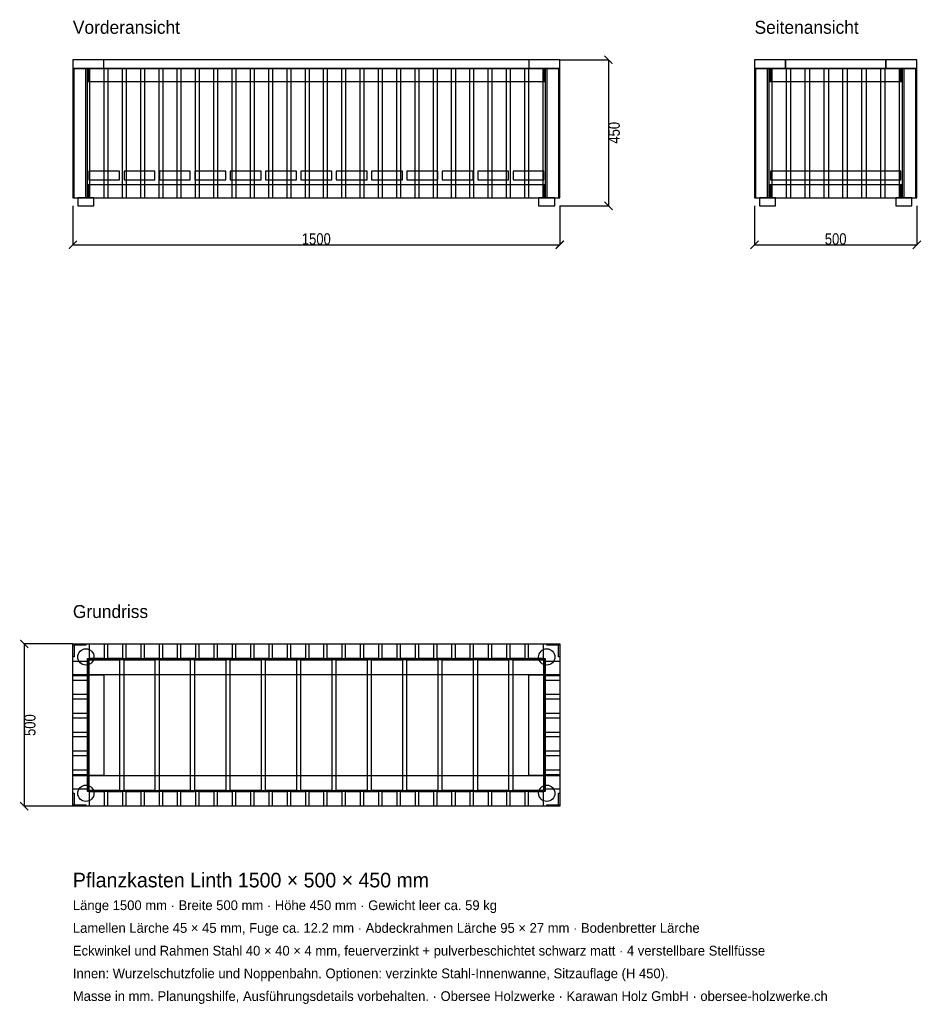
# Model space of a CAD drawing. Header units: millimetres. Extents: x -164 to 2614, y -3510 to -477.
import ezdxf

# ---------------------------------------------------------------- set-up
doc = ezdxf.new("R2010")
doc.units = ezdxf.units.MM
for name, color, linetype in [('2D_Ansichten', 7, 'Continuous'), ('2D_Masse', 1, 'Continuous'), ('2D_Text', 7, 'Continuous')]:
    doc.layers.add(name, color=color, linetype=linetype)
doc.styles.add('OpenSansCondensed-Light', font='OpenSansCondensed-Light.ttf')
doc.dimstyles.new('EZDXF', dxfattribs={"dimtxt": 35, "dimasz": 25, "dimexe": 0.375, "dimexo": 0.125, "dimgap": 0.1, "dimtad": 1, "dimdec": 0, "dimzin": 12, "dimdsep": 46, "dimtxsty": 'OpenSansCondensed-Light', "dimblk": 'ARCHTICK', "dimcen": 2.5, "dimazin": 3, "dimtfac": 0.5, "dimtmove": 2, "dimatfit": 3})

# ---------------------------------------------------------------- blocks, each defined once
blk = doc.blocks.new('_ARCHTICK')
at = {"color": 0, "linetype": 'BYBLOCK', "const_width": 0.15}
blk.add_lwpolyline([(-0.5, -0.5), (0.5, 0.5)], dxfattribs=at)

msp = doc.modelspace()

# ---------------------------------------------------------------- linework, layer by layer
at = {"layer": '2D_Ansichten'}
for points in [[(0, -627), (1500, -627), (1500, -600), (0, -600)], [(0, -627), (1500, -627), (1500, -600), (0, -600)], [(0, -627), (95, -627), (95, -600), (0, -600)], [(1405, -627), (1500, -627), (1500, -600), (1405, -600)], [(2100, -627), (2195, -627), (2195, -600), (2100, -600)], [(2195, -627), (2505, -627), (2505, -600), (2195, -600)], [(2195, -627), (2505, -627), (2505, -600), (2195, -600)], [(2505, -627), (2600, -627), (2600, -600), (2505, -600)], [(0, -1025), (40, -1025), (40, -627), (0, -627)], [(0, -1025), (4, -1025), (4, -627), (0, -627)], [(0, -1025), (40, -1025), (40, -627), (0, -627)], [(0, -1025), (4, -1025), (4, -627), (0, -627)], [(0, -1025), (45, -1025), (45, -627), (0, -627)], [(0, -1025), (45, -1025), (45, -627), (0, -627)], [(0, -1025), (45, -1025), (45, -627), (0, -627)], [(0, -1025), (45, -1025), (45, -627), (0, -627)], [(0, -1025), (45, -1025), (45, -627), (0, -627)], [(0, -1025), (45, -1025), (45, -627), (0, -627)], [(0, -1025), (45, -1025), (45, -627), (0, -627)], [(45, -667), (1455, -667), (1455, -627), (45, -627)], [(45, -667), (1455, -667), (1455, -627), (45, -627)], [(45, -667), (49, -667), (49, -627), (45, -627)], [(51.3, -1025), (96.3, -1025), (96.3, -627), (51.3, -627)], [(51.3, -1025), (96.3, -1025), (96.3, -627), (51.3, -627)], [(107.7, -1025), (152.7, -1025), (152.7, -627), (107.7, -627)], [(107.7, -1025), (152.7, -1025), (152.7, -627), (107.7, -627)], [(164, -1025), (209, -1025), (209, -627), (164, -627)], [(164, -1025), (209, -1025), (209, -627), (164, -627)], [(220.4, -1025), (265.4, -1025), (265.4, -627), (220.4, -627)], [(220.4, -1025), (265.4, -1025), (265.4, -627), (220.4, -627)], [(276.7, -1025), (321.7, -1025), (321.7, -627), (276.7, -627)], [(276.7, -1025), (321.7, -1025), (321.7, -627), (276.7, -627)], [(333.1, -1025), (378.1, -1025), (378.1, -627), (333.1, -627)], [(333.1, -1025), (378.1, -1025), (378.1, -627), (333.1, -627)], [(389.4, -1025), (434.4, -1025), (434.4, -627), (389.4, -627)], [(389.4, -1025), (434.4, -1025), (434.4, -627), (389.4, -627)], [(445.8, -1025), (490.8, -1025), (490.8, -627), (445.8, -627)], [(445.8, -1025), (490.8, -1025), (490.8, -627), (445.8, -627)], [(502.1, -1025), (547.1, -1025), (547.1, -627), (502.1, -627)], [(502.1, -1025), (547.1, -1025), (547.1, -627), (502.1, -627)], [(558.5, -1025), (603.5, -1025), (603.5, -627), (558.5, -627)], [(558.5, -1025), (603.5, -1025), (603.5, -627), (558.5, -627)], [(614.8, -1025), (659.8, -1025), (659.8, -627), (614.8, -627)], [(614.8, -1025), (659.8, -1025), (659.8, -627), (614.8, -627)], [(671.2, -1025), (716.2, -1025), (716.2, -627), (671.2, -627)], [(671.2, -1025), (716.2, -1025), (716.2, -627), (671.2, -627)], [(727.5, -1025), (772.5, -1025), (772.5, -627), (727.5, -627)], [(727.5, -1025), (772.5, -1025), (772.5, -627), (727.5, -627)], [(783.8, -1025), (828.8, -1025), (828.8, -627), (783.8, -627)], [(783.8, -1025), (828.8, -1025), (828.8, -627), (783.8, -627)], [(840.2, -1025), (885.2, -1025), (885.2, -627), (840.2, -627)], [(840.2, -1025), (885.2, -1025), (885.2, -627), (840.2, -627)], [(896.5, -1025), (941.5, -1025), (941.5, -627), (896.5, -627)], [(896.5, -1025), (941.5, -1025), (941.5, -627), (896.5, -627)], [(952.9, -1025), (997.9, -1025), (997.9, -627), (952.9, -627)], [(952.9, -1025), (997.9, -1025), (997.9, -627), (952.9, -627)], [(1009.2, -1025), (1054.2, -1025), (1054.2, -627), (1009.2, -627)], [(1009.2, -1025), (1054.2, -1025), (1054.2, -627), (1009.2, -627)], [(1065.6, -1025), (1110.6, -1025), (1110.6, -627), (1065.6, -627)], [(1065.6, -1025), (1110.6, -1025), (1110.6, -627), (1065.6, -627)], [(1121.9, -1025), (1166.9, -1025), (1166.9, -627), (1121.9, -627)], [(1121.9, -1025), (1166.9, -1025), (1166.9, -627), (1121.9, -627)], [(1178.3, -1025), (1223.3, -1025), (1223.3, -627), (1178.3, -627)], [(1178.3, -1025), (1223.3, -1025), (1223.3, -627), (1178.3, -627)], [(1234.6, -1025), (1279.6, -1025), (1279.6, -627), (1234.6, -627)], [(1234.6, -1025), (1279.6, -1025), (1279.6, -627), (1234.6, -627)], [(1291, -1025), (1336, -1025), (1336, -627), (1291, -627)], [(1291, -1025), (1336, -1025), (1336, -627), (1291, -627)], [(1347.3, -1025), (1392.3, -1025), (1392.3, -627), (1347.3, -627)], [(1347.3, -1025), (1392.3, -1025), (1392.3, -627), (1347.3, -627)], [(1403.7, -1025), (1448.7, -1025), (1448.7, -627), (1403.7, -627)], [(1403.7, -1025), (1448.7, -1025), (1448.7, -627), (1403.7, -627)], [(1451, -667), (1455, -667), (1455, -627), (1451, -627)], [(1455, -1025), (1500, -1025), (1500, -627), (1455, -627)], [(1455, -1025), (1500, -1025), (1500, -627), (1455, -627)], [(1455, -1025), (1500, -1025), (1500, -627), (1455, -627)], [(1455, -1025), (1500, -1025), (1500, -627), (1455, -627)], [(1455, -1025), (1500, -1025), (1500, -627), (1455, -627)], [(1455, -1025), (1500, -1025), (1500, -627), (1455, -627)], [(1455, -1025), (1500, -1025), (1500, -627), (1455, -627)], [(1460, -1025), (1500, -1025), (1500, -627), (1460, -627)], [(1460, -1025), (1500, -1025), (1500, -627), (1460, -627)], [(1496, -1025), (1500, -1025), (1500, -627), (1496, -627)], [(1496, -1025), (1500, -1025), (1500, -627), (1496, -627)], [(2100, -1025), (2104, -1025), (2104, -627), (2100, -627)], [(2100, -1025), (2140, -1025), (2140, -627), (2100, -627)], [(2100, -1025), (2104, -1025), (2104, -627), (2100, -627)], [(2100, -1025), (2140, -1025), (2140, -627), (2100, -627)], [(2100, -1025), (2145, -1025), (2145, -627), (2100, -627)], [(2100, -1025), (2145, -1025), (2145, -627), (2100, -627)], [(2100, -1025), (2145, -1025), (2145, -627), (2100, -627)], [(2100, -1025), (2145, -1025), (2145, -627), (2100, -627)], [(2100, -1025), (2145, -1025), (2145, -627), (2100, -627)], [(2100, -1025), (2145, -1025), (2145, -627), (2100, -627)], [(2100, -1025), (2145, -1025), (2145, -627), (2100, -627)], [(2100, -1025), (2145, -1025), (2145, -627), (2100, -627)], [(2100, -1025), (2145, -1025), (2145, -627), (2100, -627)], [(2100, -1025), (2145, -1025), (2145, -627), (2100, -627)], [(2100, -1025), (2145, -1025), (2145, -627), (2100, -627)], [(2100, -1025), (2145, -1025), (2145, -627), (2100, -627)], [(2100, -1025), (2145, -1025), (2145, -627), (2100, -627)], [(2100, -1025), (2145, -1025), (2145, -627), (2100, -627)], [(2100, -1025), (2145, -1025), (2145, -627), (2100, -627)], [(2100, -1025), (2145, -1025), (2145, -627), (2100, -627)], [(2100, -1025), (2145, -1025), (2145, -627), (2100, -627)], [(2100, -1025), (2145, -1025), (2145, -627), (2100, -627)], [(2100, -1025), (2145, -1025), (2145, -627), (2100, -627)], [(2100, -1025), (2145, -1025), (2145, -627), (2100, -627)], [(2100, -1025), (2145, -1025), (2145, -627), (2100, -627)], [(2100, -1025), (2145, -1025), (2145, -627), (2100, -627)], [(2100, -1025), (2145, -1025), (2145, -627), (2100, -627)], [(2100, -1025), (2145, -1025), (2145, -627), (2100, -627)], [(2100, -1025), (2145, -1025), (2145, -627), (2100, -627)], [(2145, -667), (2149, -667), (2149, -627), (2145, -627)], [(2149, -667), (2551, -667), (2551, -627), (2149, -627)], [(2149, -667), (2551, -667), (2551, -627), (2149, -627)], [(2153.1, -1025), (2198.1, -1025), (2198.1, -627), (2153.1, -627)], [(2153.1, -1025), (2198.1, -1025), (2198.1, -627), (2153.1, -627)], [(2211.2, -1025), (2256.2, -1025), (2256.2, -627), (2211.2, -627)], [(2211.2, -1025), (2256.2, -1025), (2256.2, -627), (2211.2, -627)], [(2269.4, -1025), (2314.4, -1025), (2314.4, -627), (2269.4, -627)], [(2269.4, -1025), (2314.4, -1025), (2314.4, -627), (2269.4, -627)], [(2327.5, -1025), (2372.5, -1025), (2372.5, -627), (2327.5, -627)], [(2327.5, -1025), (2372.5, -1025), (2372.5, -627), (2327.5, -627)], [(2385.6, -1025), (2430.6, -1025), (2430.6, -627), (2385.6, -627)], [(2385.6, -1025), (2430.6, -1025), (2430.6, -627), (2385.6, -627)], [(2443.8, -1025), (2488.8, -1025), (2488.8, -627), (2443.8, -627)], [(2443.8, -1025), (2488.8, -1025), (2488.8, -627), (2443.8, -627)], [(2501.9, -1025), (2546.9, -1025), (2546.9, -627), (2501.9, -627)], [(2501.9, -1025), (2546.9, -1025), (2546.9, -627), (2501.9, -627)], [(2551, -667), (2555, -667), (2555, -627), (2551, -627)], [(2555, -1025), (2600, -1025), (2600, -627), (2555, -627)], [(2555, -1025), (2600, -1025), (2600, -627), (2555, -627)], [(2555, -1025), (2600, -1025), (2600, -627), (2555, -627)], [(2555, -1025), (2600, -1025), (2600, -627), (2555, -627)], [(2555, -1025), (2600, -1025), (2600, -627), (2555, -627)], [(2555, -1025), (2600, -1025), (2600, -627), (2555, -627)], [(2555, -1025), (2600, -1025), (2600, -627), (2555, -627)], [(2555, -1025), (2600, -1025), (2600, -627), (2555, -627)], [(2555, -1025), (2600, -1025), (2600, -627), (2555, -627)], [(2555, -1025), (2600, -1025), (2600, -627), (2555, -627)], [(2555, -1025), (2600, -1025), (2600, -627), (2555, -627)], [(2555, -1025), (2600, -1025), (2600, -627), (2555, -627)], [(2555, -1025), (2600, -1025), (2600, -627), (2555, -627)], [(2555, -1025), (2600, -1025), (2600, -627), (2555, -627)], [(2555, -1025), (2600, -1025), (2600, -627), (2555, -627)], [(2555, -1025), (2600, -1025), (2600, -627), (2555, -627)], [(2555, -1025), (2600, -1025), (2600, -627), (2555, -627)], [(2555, -1025), (2600, -1025), (2600, -627), (2555, -627)], [(2555, -1025), (2600, -1025), (2600, -627), (2555, -627)], [(2555, -1025), (2600, -1025), (2600, -627), (2555, -627)], [(2555, -1025), (2600, -1025), (2600, -627), (2555, -627)], [(2555, -1025), (2600, -1025), (2600, -627), (2555, -627)], [(2555, -1025), (2600, -1025), (2600, -627), (2555, -627)], [(2555, -1025), (2600, -1025), (2600, -627), (2555, -627)], [(2555, -1025), (2600, -1025), (2600, -627), (2555, -627)], [(2560, -1025), (2600, -1025), (2600, -627), (2560, -627)], [(2560, -1025), (2600, -1025), (2600, -627), (2560, -627)], [(2596, -1025), (2600, -1025), (2600, -627), (2596, -627)], [(2596, -1025), (2600, -1025), (2600, -627), (2596, -627)], [(49, -970), (144, -970), (144, -943), (49, -943)], [(157.9, -970), (252.9, -970), (252.9, -943), (157.9, -943)], [(266.8, -970), (361.8, -970), (361.8, -943), (266.8, -943)], [(375.8, -970), (470.8, -970), (470.8, -943), (375.8, -943)], [(484.7, -970), (579.7, -970), (579.7, -943), (484.7, -943)], [(593.6, -970), (688.6, -970), (688.6, -943), (593.6, -943)], [(702.5, -970), (797.5, -970), (797.5, -943), (702.5, -943)], [(811.4, -970), (906.4, -970), (906.4, -943), (811.4, -943)], [(920.3, -970), (1015.3, -970), (1015.3, -943), (920.3, -943)], [(1029.2, -970), (1124.2, -970), (1124.2, -943), (1029.2, -943)], [(1138.2, -970), (1233.2, -970), (1233.2, -943), (1138.2, -943)], [(1247.1, -970), (1342.1, -970), (1342.1, -943), (1247.1, -943)], [(1356, -970), (1451, -970), (1451, -943), (1356, -943)], [(2149, -970), (2551, -970), (2551, -943), (2149, -943)], [(2149, -970), (2551, -970), (2551, -943), (2149, -943)], [(2149, -970), (2551, -970), (2551, -943), (2149, -943)], [(2149, -970), (2551, -970), (2551, -943), (2149, -943)], [(2149, -970), (2551, -970), (2551, -943), (2149, -943)], [(2149, -970), (2551, -970), (2551, -943), (2149, -943)], [(2149, -970), (2551, -970), (2551, -943), (2149, -943)], [(2149, -970), (2551, -970), (2551, -943), (2149, -943)], [(2149, -970), (2551, -970), (2551, -943), (2149, -943)], [(2149, -970), (2551, -970), (2551, -943), (2149, -943)], [(2149, -970), (2551, -970), (2551, -943), (2149, -943)], [(2149, -970), (2551, -970), (2551, -943), (2149, -943)], [(2149, -970), (2551, -970), (2551, -943), (2149, -943)], [(45, -1025), (1455, -1025), (1455, -985), (45, -985)], [(45, -1025), (1455, -1025), (1455, -985), (45, -985)], [(45, -1025), (49, -1025), (49, -985), (45, -985)], [(1451, -1025), (1455, -1025), (1455, -985), (1451, -985)], [(2145, -1025), (2149, -1025), (2149, -985), (2145, -985)], [(2149, -1025), (2551, -1025), (2551, -985), (2149, -985)], [(2149, -1025), (2551, -1025), (2551, -985), (2149, -985)], [(2551, -1025), (2555, -1025), (2555, -985), (2551, -985)], [(15, -1050), (65, -1050), (65, -1025), (15, -1025)], [(15, -1050), (65, -1050), (65, -1025), (15, -1025)], [(1435, -1050), (1485, -1050), (1485, -1025), (1435, -1025)], [(1435, -1050), (1485, -1050), (1485, -1025), (1435, -1025)], [(2115, -1050), (2165, -1050), (2165, -1025), (2115, -1025)], [(2115, -1050), (2165, -1050), (2165, -1025), (2115, -1025)], [(2535, -1050), (2585, -1050), (2585, -1025), (2535, -1025)], [(2535, -1050), (2585, -1050), (2585, -1025), (2535, -1025)], [(0, -2400), (40, -2400), (40, -2404), (0, -2404)], [(0, -2400), (4, -2400), (4, -2440), (0, -2440)], [(0, -2400), (1500, -2400), (1500, -2495), (0, -2495)], [(15, -2440), (15.5, -2435.1), (16.9, -2430.4), (19.2, -2426.1), (22.3, -2422.3), (26.1, -2419.2), (30.4, -2416.9), (35.1, -2415.5), (40, -2415), (44.9, -2415.5), (49.6, -2416.9), (53.9, -2419.2), (57.7, -2422.3), (60.8, -2426.1), (63.1, -2430.4), (64.5, -2435.1), (65, -2440), (64.5, -2444.9), (63.1, -2449.6), (60.8, -2453.9), (57.7, -2457.7), (53.9, -2460.8), (49.6, -2463.1), (44.9, -2464.5), (40, -2465), (35.1, -2464.5), (30.4, -2463.1), (26.1, -2460.8), (22.3, -2457.7), (19.2, -2453.9), (16.9, -2449.6), (15.5, -2444.9)], [(51.3, -2400), (96.3, -2400), (96.3, -2445), (51.3, -2445)], [(107.7, -2400), (152.7, -2400), (152.7, -2445), (107.7, -2445)], [(164, -2400), (209, -2400), (209, -2445), (164, -2445)], [(220.4, -2400), (265.4, -2400), (265.4, -2445), (220.4, -2445)], [(276.7, -2400), (321.7, -2400), (321.7, -2445), (276.7, -2445)], [(333.1, -2400), (378.1, -2400), (378.1, -2445), (333.1, -2445)], [(389.4, -2400), (434.4, -2400), (434.4, -2445), (389.4, -2445)], [(445.8, -2400), (490.8, -2400), (490.8, -2445), (445.8, -2445)], [(502.1, -2400), (547.1, -2400), (547.1, -2445), (502.1, -2445)], [(558.5, -2400), (603.5, -2400), (603.5, -2445), (558.5, -2445)], [(614.8, -2400), (659.8, -2400), (659.8, -2445), (614.8, -2445)], [(671.2, -2400), (716.2, -2400), (716.2, -2445), (671.2, -2445)], [(727.5, -2400), (772.5, -2400), (772.5, -2445), (727.5, -2445)], [(783.8, -2400), (828.8, -2400), (828.8, -2445), (783.8, -2445)], [(840.2, -2400), (885.2, -2400), (885.2, -2445), (840.2, -2445)], [(896.5, -2400), (941.5, -2400), (941.5, -2445), (896.5, -2445)], [(952.9, -2400), (997.9, -2400), (997.9, -2445), (952.9, -2445)], [(1009.2, -2400), (1054.2, -2400), (1054.2, -2445), (1009.2, -2445)], [(1065.6, -2400), (1110.6, -2400), (1110.6, -2445), (1065.6, -2445)], [(1121.9, -2400), (1166.9, -2400), (1166.9, -2445), (1121.9, -2445)], [(1178.3, -2400), (1223.3, -2400), (1223.3, -2445), (1178.3, -2445)], [(1234.6, -2400), (1279.6, -2400), (1279.6, -2445), (1234.6, -2445)], [(1291, -2400), (1336, -2400), (1336, -2445), (1291, -2445)], [(1347.3, -2400), (1392.3, -2400), (1392.3, -2445), (1347.3, -2445)], [(1403.7, -2400), (1448.7, -2400), (1448.7, -2445), (1403.7, -2445)], [(1435, -2440), (1435.5, -2435.1), (1436.9, -2430.4), (1439.2, -2426.1), (1442.3, -2422.3), (1446.1, -2419.2), (1450.4, -2416.9), (1455.1, -2415.5), (1460, -2415), (1464.9, -2415.5), (1469.6, -2416.9), (1473.9, -2419.2), (1477.7, -2422.3), (1480.8, -2426.1), (1483.1, -2430.4), (1484.5, -2435.1), (1485, -2440), (1484.5, -2444.9), (1483.1, -2449.6), (1480.8, -2453.9), (1477.7, -2457.7), (1473.9, -2460.8), (1469.6, -2463.1), (1464.9, -2464.5), (1460, -2465), (1455.1, -2464.5), (1450.4, -2463.1), (1446.1, -2460.8), (1442.3, -2457.7), (1439.2, -2453.9), (1436.9, -2449.6), (1435.5, -2444.9)], [(1460, -2400), (1500, -2400), (1500, -2404), (1460, -2404)], [(1496, -2400), (1500, -2400), (1500, -2440), (1496, -2440)], [(0, -2453.1), (45, -2453.1), (45, -2498.1), (0, -2498.1)], [(45, -2445), (1455, -2445), (1455, -2449), (45, -2449)], [(45, -2445), (1455, -2445), (1455, -2449), (45, -2449)], [(45, -2449), (49, -2449), (49, -2851), (45, -2851)], [(45, -2449), (49, -2449), (49, -2851), (45, -2851)], [(49, -2449), (144, -2449), (144, -2851), (49, -2851)], [(157.9, -2449), (252.9, -2449), (252.9, -2851), (157.9, -2851)], [(266.8, -2449), (361.8, -2449), (361.8, -2851), (266.8, -2851)], [(375.8, -2449), (470.8, -2449), (470.8, -2851), (375.8, -2851)], [(484.7, -2449), (579.7, -2449), (579.7, -2851), (484.7, -2851)], [(593.6, -2449), (688.6, -2449), (688.6, -2851), (593.6, -2851)], [(702.5, -2449), (797.5, -2449), (797.5, -2851), (702.5, -2851)], [(811.4, -2449), (906.4, -2449), (906.4, -2851), (811.4, -2851)], [(920.3, -2449), (1015.3, -2449), (1015.3, -2851), (920.3, -2851)], [(1029.2, -2449), (1124.2, -2449), (1124.2, -2851), (1029.2, -2851)], [(1138.2, -2449), (1233.2, -2449), (1233.2, -2851), (1138.2, -2851)], [(1247.1, -2449), (1342.1, -2449), (1342.1, -2851), (1247.1, -2851)], [(1356, -2449), (1451, -2449), (1451, -2851), (1356, -2851)], [(1451, -2449), (1455, -2449), (1455, -2851), (1451, -2851)], [(1451, -2449), (1455, -2449), (1455, -2851), (1451, -2851)], [(1455, -2453.1), (1500, -2453.1), (1500, -2498.1), (1455, -2498.1)], [(0, -2495), (95, -2495), (95, -2805), (0, -2805)], [(0, -2511.2), (45, -2511.2), (45, -2556.2), (0, -2556.2)], [(1405, -2495), (1500, -2495), (1500, -2805), (1405, -2805)], [(1455, -2511.2), (1500, -2511.2), (1500, -2556.2), (1455, -2556.2)], [(0, -2569.4), (45, -2569.4), (45, -2614.4), (0, -2614.4)], [(1455, -2569.4), (1500, -2569.4), (1500, -2614.4), (1455, -2614.4)], [(0, -2627.5), (45, -2627.5), (45, -2672.5), (0, -2672.5)], [(1455, -2627.5), (1500, -2627.5), (1500, -2672.5), (1455, -2672.5)], [(0, -2685.6), (45, -2685.6), (45, -2730.6), (0, -2730.6)], [(1455, -2685.6), (1500, -2685.6), (1500, -2730.6), (1455, -2730.6)], [(0, -2743.8), (45, -2743.8), (45, -2788.8), (0, -2788.8)], [(1455, -2743.8), (1500, -2743.8), (1500, -2788.8), (1455, -2788.8)], [(0, -2801.9), (45, -2801.9), (45, -2846.9), (0, -2846.9)], [(0, -2805), (1500, -2805), (1500, -2900), (0, -2900)], [(1455, -2801.9), (1500, -2801.9), (1500, -2846.9), (1455, -2846.9)], [(15, -2860), (15.5, -2855.1), (16.9, -2850.4), (19.2, -2846.1), (22.3, -2842.3), (26.1, -2839.2), (30.4, -2836.9), (35.1, -2835.5), (40, -2835), (44.9, -2835.5), (49.6, -2836.9), (53.9, -2839.2), (57.7, -2842.3), (60.8, -2846.1), (63.1, -2850.4), (64.5, -2855.1), (65, -2860), (64.5, -2864.9), (63.1, -2869.6), (60.8, -2873.9), (57.7, -2877.7), (53.9, -2880.8), (49.6, -2883.1), (44.9, -2884.5), (40, -2885), (35.1, -2884.5), (30.4, -2883.1), (26.1, -2880.8), (22.3, -2877.7), (19.2, -2873.9), (16.9, -2869.6), (15.5, -2864.9)], [(45, -2851), (1455, -2851), (1455, -2855), (45, -2855)], [(45, -2851), (1455, -2851), (1455, -2855), (45, -2855)], [(1435, -2860), (1435.5, -2855.1), (1436.9, -2850.4), (1439.2, -2846.1), (1442.3, -2842.3), (1446.1, -2839.2), (1450.4, -2836.9), (1455.1, -2835.5), (1460, -2835), (1464.9, -2835.5), (1469.6, -2836.9), (1473.9, -2839.2), (1477.7, -2842.3), (1480.8, -2846.1), (1483.1, -2850.4), (1484.5, -2855.1), (1485, -2860), (1484.5, -2864.9), (1483.1, -2869.6), (1480.8, -2873.9), (1477.7, -2877.7), (1473.9, -2880.8), (1469.6, -2883.1), (1464.9, -2884.5), (1460, -2885), (1455.1, -2884.5), (1450.4, -2883.1), (1446.1, -2880.8), (1442.3, -2877.7), (1439.2, -2873.9), (1436.9, -2869.6), (1435.5, -2864.9)], [(0, -2860), (4, -2860), (4, -2900), (0, -2900)], [(51.3, -2855), (96.3, -2855), (96.3, -2900), (51.3, -2900)], [(107.7, -2855), (152.7, -2855), (152.7, -2900), (107.7, -2900)], [(164, -2855), (209, -2855), (209, -2900), (164, -2900)], [(220.4, -2855), (265.4, -2855), (265.4, -2900), (220.4, -2900)], [(276.7, -2855), (321.7, -2855), (321.7, -2900), (276.7, -2900)], [(333.1, -2855), (378.1, -2855), (378.1, -2900), (333.1, -2900)], [(389.4, -2855), (434.4, -2855), (434.4, -2900), (389.4, -2900)], [(445.8, -2855), (490.8, -2855), (490.8, -2900), (445.8, -2900)], [(502.1, -2855), (547.1, -2855), (547.1, -2900), (502.1, -2900)], [(558.5, -2855), (603.5, -2855), (603.5, -2900), (558.5, -2900)], [(614.8, -2855), (659.8, -2855), (659.8, -2900), (614.8, -2900)], [(671.2, -2855), (716.2, -2855), (716.2, -2900), (671.2, -2900)], [(727.5, -2855), (772.5, -2855), (772.5, -2900), (727.5, -2900)], [(783.8, -2855), (828.8, -2855), (828.8, -2900), (783.8, -2900)], [(840.2, -2855), (885.2, -2855), (885.2, -2900), (840.2, -2900)], [(896.5, -2855), (941.5, -2855), (941.5, -2900), (896.5, -2900)], [(952.9, -2855), (997.9, -2855), (997.9, -2900), (952.9, -2900)], [(1009.2, -2855), (1054.2, -2855), (1054.2, -2900), (1009.2, -2900)], [(1065.6, -2855), (1110.6, -2855), (1110.6, -2900), (1065.6, -2900)], [(1121.9, -2855), (1166.9, -2855), (1166.9, -2900), (1121.9, -2900)], [(1178.3, -2855), (1223.3, -2855), (1223.3, -2900), (1178.3, -2900)], [(1234.6, -2855), (1279.6, -2855), (1279.6, -2900), (1234.6, -2900)], [(1291, -2855), (1336, -2855), (1336, -2900), (1291, -2900)], [(1347.3, -2855), (1392.3, -2855), (1392.3, -2900), (1347.3, -2900)], [(1403.7, -2855), (1448.7, -2855), (1448.7, -2900), (1403.7, -2900)], [(1496, -2860), (1500, -2860), (1500, -2900), (1496, -2900)], [(0, -2896), (40, -2896), (40, -2900), (0, -2900)], [(1460, -2896), (1500, -2896), (1500, -2900), (1460, -2900)]]:
    msp.add_lwpolyline(points, close=True, dxfattribs=at)

# ---------------------------------------------------------------- texts
at = {"layer": '2D_Text'}
for s, height, p in [('Vorderansicht', 40, (0, -520)), ('Seitenansicht', 40, (2100, -520)), ('Grundriss', 40, (0, -2320)), ('Pflanzkasten Linth 1500 × 500 × 450 mm', 45, (0, -3150)), ('Länge 1500 mm · Breite 500 mm · Höhe 450 mm · Gewicht leer ca. 59 kg', 30, (0, -3220)), ('Lamellen Lärche 45 × 45 mm, Fuge ca. 12.2 mm · Abdeckrahmen Lärche 95 × 27 mm · Bodenbretter Lärche', 30, (0, -3290)), ('Eckwinkel und Rahmen Stahl 40 × 40 × 4 mm, feuerverzinkt + pulverbeschichtet schwarz matt · 4 verstellbare Stellfüsse', 30, (0, -3360)), ('Innen: Wurzelschutzfolie und Noppenbahn. Optionen: verzinkte Stahl-Innenwanne, Sitzauflage (H 450).', 30, (0, -3430)), ('Masse in mm. Planungshilfe, Ausführungsdetails vorbehalten. · Obersee Holzwerke · Karawan Holz GmbH · obersee-holzwerke.ch', 30, (0, -3500))]:
    msp.add_text(s, height=height, dxfattribs=at).set_placement(p)

# ---------------------------------------------------------------- dimensions: what is measured, and where the dimension line sits
at = {"layer": '2D_Masse'}
for base, p1, p2 in [((1650, -600), (1500, -600), (1500, -1050)), ((-150, -2400), (0, -2400), (0, -2900))]:
    msp.add_linear_dim(base=base, p1=p1, p2=p2, angle=90, dimstyle='EZDXF', dxfattribs=at).render()
for base, p1, p2 in [((0, -1170), (0, -1050), (1500, -1050)), ((2100, -1170), (2100, -1050), (2600, -1050))]:
    msp.add_linear_dim(base=base, p1=p1, p2=p2, dimstyle='EZDXF', dxfattribs=at).render()

doc.saveas('drawing.dxf')
